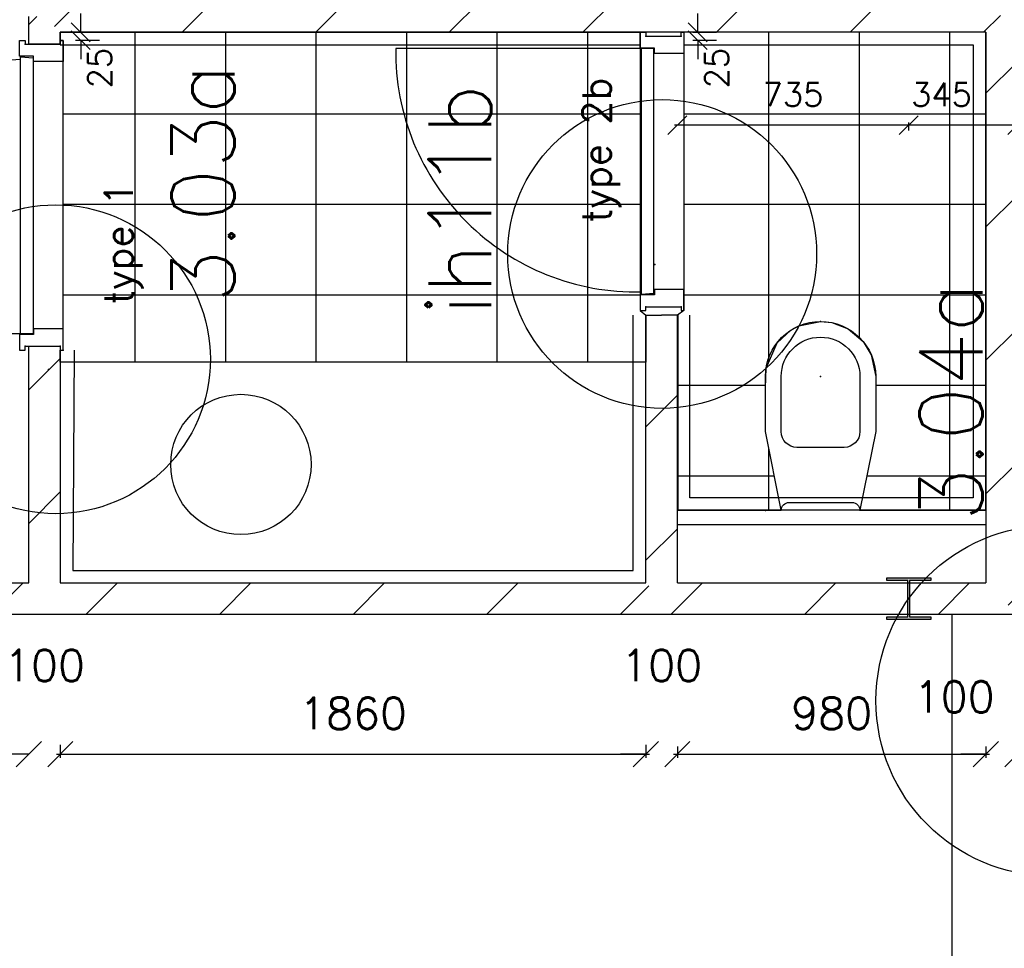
# Model space of a CAD drawing. Extents: x -161991 to 132574, y -998 to 324384.
# Tile 37 of 50: x 38158 to 41286, y 83886 to 86837. Entities that reach past the tile are written whole.
import ezdxf
from ezdxf.enums import TextEntityAlignment as Align

# ---------------------------------------------------------------- set-up
doc = ezdxf.new("R2010")
doc.units = 0
doc.header["$LTSCALE"] = 50
doc.header["$MEASUREMENT"] = 0
doc.header["$PDSIZE"] = -1
doc.linetypes.add('DIVIDE', pattern=[31.25, 12.5, -6.25, 0, -6.25, 0, -6.25])
doc.layers.get('0').update_dxf_attribs({"linetype": 'CONTINUOUS'})
doc.layers.get('DEFPOINTS').update_dxf_attribs({"linetype": 'CONTINUOUS'})
for name, color, linetype in [('00', 7, 'CONTINUOUS'), ('_DETAILNUMMERS', 4, 'CONTINUOUS'), ('_DETAILNUMMERSTEKST', 4, 'CONTINUOUS'), ('A--A22--_F123-', 9, 'CONTINUOUS'), ('A--A28--_F-2--', 7, 'CONTINUOUS'), ('A--L21--', 3, 'CONTINUOUS'), ('A--L22--', 7, 'CONTINUOUS'), ('A--L22--_F-2--', 7, 'CONTINUOUS'), ('A--L22A2_BINNENWAND', 2, 'CONTINUOUS'), ('A--L28--', 7, 'CONTINUOUS'), ('A--L28--_F-2--', 7, 'CONTINUOUS'), ('A--L32--', 7, 'CONTINUOUS'), ('A--L32--_F123-', 1, 'CONTINUOUS'), ('A--L32--_F123-DRAAIR', 7, 'CONTINUOUS'), ('A--L74--', 7, 'CONTINUOUS'), ('A--L74--_F-23-', 7, 'CONTINUOUS'), ('A--M$1A-_F123-', 1, 'CONTINUOUS'), ('A--M1$A-_F123-', 1, 'CONTINUOUS'), ('A--T$1A-_F123NR', 4, 'CONTINUOUS'), ('tegels', 253, 'CONTINUOUS'), ('TEKST_KOZIJNMERK', 2, 'CONTINUOUS'), ('X--LR---_CP', 7, 'CONTINUOUS')]:
    doc.layers.add(name, color=color, linetype=linetype)
doc.styles.add('ALFA-0_25', font='ROMANS')
doc.styles.add('HIEMSTRA', font='romans.shx')
doc.dimstyles.get("Standard").update_dxf_attribs({"dimscale": 40, "dimtxt": 2.5, "dimasz": 2, "dimexe": 0.3, "dimexo": 0.3, "dimgap": 2, "dimtad": 1, "dimdec": 0, "dimzin": 0, "dimdsep": 46, "dimtxsty": 'HIEMSTRA', "dimblk1": 'OBLIQUE', "dimblk2": 'OBLIQUE', "dimsah": 1, "dimcen": 0.09, "dimdle": 0.3, "dimclrd": 2, "dimclre": 2, "dimclrt": 3, "dimadec": 0, "dimazin": 0, "dimtfac": 1, "dimtdec": 4, "dimtofl": 0, "dimtmove": 2, "dimatfit": 3, "dimldrblk": 'OBLIQUE', "dimfxl": 0, "dimtvp": 625, "dimtolj": 1, "dimtzin": 0, "dimarcsym": 0})
doc.dimstyles.new('STANDARD$0', dxfattribs={"dimscale": 50, "dimtxt": 2.5, "dimasz": 2, "dimexe": 2, "dimexo": 0, "dimgap": 2, "dimtad": 1, "dimdec": 0, "dimzin": 0, "dimdsep": 46, "dimtxsty": 'ALFA-0_25', "dimblk1": 'OBLIQUE', "dimblk2": 'OBLIQUE', "dimsah": 1, "dimcen": -3, "dimdle": 2, "dimclrd": 1, "dimclre": 1, "dimclrt": 2, "dimadec": 0, "dimazin": 0, "dimtfac": 0.666667, "dimtofl": 0, "dimtmove": 2, "dimatfit": 3, "dimldrblk": 'OBLIQUE', "dimfxl": 0, "dimtvp": 0.833333, "dimtolj": 1, "dimtzin": 0, "dimarcsym": 0})

# ---------------------------------------------------------------- blocks, each defined once
blk = doc.blocks.new('*U36')
at = {"layer": 'A--A22--_F123-'}
h = blk.add_hatch(dxfattribs=at)
h.set_pattern_fill('ALFALINE', color=256, scale=300, style=0, pattern_type=2)
h.set_pattern_definition([(45, (-40197.13, -84996.8), (-212.132, 212.132), [])])
h.paths.add_polyline_path([(0, 0), (50, 50), (1030, 50), (1080, 0), (1130, -50), (0, -50)])
at = {"layer": 'A--L22--_F-2--', "color": 3, "linetype": 'Continuous'}
for points in [[(50, 50), (50, 50), (1030, 50), (1030, 50)], [(1130, -50), (1130, -50), (0, -50), (0, -50)]]:
    blk.add_lwpolyline(points, dxfattribs=at)
blk = doc.blocks.new('*U35')
at = {"layer": 'A--A22--_F123-'}
h = blk.add_hatch(dxfattribs=at)
h.set_pattern_fill('ALFALINE', color=256, scale=300, style=0, pattern_type=2)
h.set_pattern_definition([(45, (-38237.1, -86846.8), (-212.132, 212.132), [])])
h.paths.add_polyline_path([(0, 0), (50, 50), (2990, 50), (3040, 0), (2990, -50), (50, -50)])
at = {"layer": 'A--L22--_F-2--', "color": 3, "linetype": 'Continuous'}
for points in [[(50, 50), (50, 50), (2990, 50), (2990, 50)], [(2990, -50), (2990, -50), (50, -50), (50, -50)]]:
    blk.add_lwpolyline(points, dxfattribs=at)
blk = doc.blocks.new('*U611')
at = {"layer": 'A--A22--_F123-', "linetype": 'Continuous'}
for p, q in [((-50, 546.6), (50, 646.6)), ((-50, 122.3), (50, 222.3))]:
    blk.add_line(p, q, dxfattribs=at)
blk = doc.blocks.new('*U30')
at = {"layer": 'A--L22--_F-2--', "color": 3, "linetype": 'Continuous'}
for points in [[(-50, 50), (-50, 50), (-50, 901.5), (0, 901.5)], [(50, 50), (50, 50), (50, 901.5), (0, 901.5)]]:
    blk.add_lwpolyline(points, dxfattribs=at)
blk.add_blockref('*U611', (0, 0))
blk = doc.blocks.new('*U29')
at = {"layer": 'A--A22--_F123-'}
h = blk.add_hatch(dxfattribs=at)
h.set_pattern_fill('ALFALINE', color=256, scale=300, style=0, pattern_type=2)
h.set_pattern_definition([(45, (-38237.1, -85798.92), (-212.132, 212.132), [])])
h.paths.add_polyline_path([(0, 0), (50, 0), (50, -752.1), (0, -802.1), (-50, -752.1), (-50, 0)])
at = {"layer": 'A--L22--_F-2--', "color": 3, "linetype": 'Continuous'}
for points in [[(-50, -752.1), (-50, -752.1), (-50, 0), (0, 0)], [(0, 0), (50, 0), (50, -752.1), (50, -752.1)]]:
    blk.add_lwpolyline(points, dxfattribs=at)
blk = doc.blocks.new('*U27')
at = {"layer": 'A--A22--_F123-'}
h = blk.add_hatch(dxfattribs=at)
h.set_pattern_fill('ALFALINE', color=256, scale=300, style=0, pattern_type=2)
h.set_pattern_definition([(45, (-37687.7, -84996.8), (-212.132, 212.132), [])])
h.paths.add_polyline_path([(0, 0), (-40.8, 50), (499.4, 50), (549.4, 0), (599.4, -50), (40.8, -50)])
at = {"layer": 'A--L22--_F-2--', "color": 3, "linetype": 'Continuous'}
for points in [[(-40.8, 50), (-40.8, 50), (499.4, 50), (499.4, 50)], [(599.4, -50), (599.4, -50), (40.8, -50), (40.8, -50)]]:
    blk.add_lwpolyline(points, dxfattribs=at)
blk = doc.blocks.new('*U26')
at = {"layer": 'A--A22--_F123-'}
h = blk.add_hatch(dxfattribs=at)
h.set_pattern_fill('ALFALINE', color=256, scale=300, style=0, pattern_type=2)
h.set_pattern_definition([(45, (-38237.1, -86758.92), (-212.132, 212.132), [])])
h.paths.add_polyline_path([(0, 0), (-50, 0), (-50, 87.9), (0, 87.9), (50, 37.9), (50, 0)])
at = {"layer": 'A--L22--_F-2--', "color": 3, "linetype": 'Continuous'}
for points in [[(0, 0), (-50, 0), (-50, 87.9), (-50, 87.9)], [(50, 37.9), (50, 37.9), (50, 0), (0, 0)]]:
    blk.add_lwpolyline(points, dxfattribs=at)
blk = doc.blocks.new('*U39')
at = {"layer": 'A--A22--_F123-'}
h = blk.add_hatch(dxfattribs=at)
h.set_pattern_fill('ALFALINE', color=256, scale=300, style=0, pattern_type=2)
h.set_pattern_definition([(45, (-41277.13, -84996.8), (-212.132, 212.132), [])])
h.paths.add_polyline_path([(0, 0), (50, -50), (50, 1850), (0, 1850), (-50, 1800), (-50, 50)])
at = {"layer": 'A--L22--_F-2--', "color": 3, "linetype": 'Continuous'}
for points in [[(50, -50), (50, -50), (50, 1850), (50, 1850)], [(-50, 1800), (-50, 1800), (-50, 50), (-50, 50)]]:
    blk.add_lwpolyline(points, dxfattribs=at)
blk = doc.blocks.new('_OBLIQUE')
at = {"color": 0, "linetype": 'ByBlock'}
blk.add_line((-0.5, -0.5), (0.5, 0.5), dxfattribs=at)
blk = doc.blocks.new('*D84')
at = {"layer": 'A--M$1A-_F123-', "color": 2, "lineweight": -2}
for p, q in [((38187.1, 84502.7), (38107.1, 84502.7)), ((38287.1, 84502.7), (38367.1, 84502.7))]:
    blk.add_line(p, q, dxfattribs=at)
at = {"layer": 'DEFPOINTS', "color": 0}
for p in [(38187.1, 84502.7), (38287.1, 84502.7), (38287.1, 84502.7)]:
    blk.add_point(p, dxfattribs=at)
at = {"layer": 'A--M$1A-_F123-', "color": 2, "lineweight": -2, "xscale": 80, "yscale": 80, "zscale": 80}
blk.add_blockref('_OBLIQUE', (38187.1, 84502.7), dxfattribs=at)
at = {"layer": 'A--M$1A-_F123-', "color": 2, "lineweight": -2, "xscale": 80, "yscale": 80, "zscale": 80, "rotation": 180}
blk.add_blockref('_OBLIQUE', (38287.1, 84502.7), dxfattribs=at)
at = {"layer": 'A--M$1A-_F123-', "color": 3, "insert": (38237.1, 84784.7), "char_height": 100, "attachment_point": 5, "style": 'HIEMSTRA'}
blk.add_mtext('\\A1;100', dxfattribs=at)
blk = doc.blocks.new('*D85')
at = {"layer": 'A--M$1A-_F123-', "color": 2, "lineweight": -2}
for p, q in [((38287.1, 84532.1), (38287.1, 84490.7)), ((40147.1, 84532.1), (40147.1, 84490.7)), ((38275.1, 84502.7), (40159.1, 84502.7))]:
    blk.add_line(p, q, dxfattribs=at)
at = {"layer": 'DEFPOINTS', "color": 0}
for p in [(38287.1, 84544.1), (40147.1, 84544.1), (40147.1, 84502.7)]:
    blk.add_point(p, dxfattribs=at)
at = {"layer": 'A--M$1A-_F123-', "color": 2, "lineweight": -2, "xscale": 80, "yscale": 80, "zscale": 80, "rotation": 180}
blk.add_blockref('_OBLIQUE', (38287.1, 84502.7), dxfattribs=at)
at = {"layer": 'A--M$1A-_F123-', "color": 2, "lineweight": -2, "xscale": 80, "yscale": 80, "zscale": 80}
blk.add_blockref('_OBLIQUE', (40147.1, 84502.7), dxfattribs=at)
at = {"layer": 'A--M$1A-_F123-', "color": 3, "insert": (39217.1, 84632.7), "char_height": 100, "attachment_point": 5, "style": 'HIEMSTRA'}
blk.add_mtext('\\A1;1860', dxfattribs=at)
blk = doc.blocks.new('*D86')
at = {"layer": 'A--M$1A-_F123-', "color": 2, "lineweight": -2}
for p, q in [((40247.1, 84527.5), (40247.1, 84490.7)), ((41227.1, 84527.5), (41227.1, 84490.7)), ((40235.1, 84502.7), (41239.1, 84502.7))]:
    blk.add_line(p, q, dxfattribs=at)
at = {"layer": 'DEFPOINTS', "color": 0}
for p in [(40247.1, 84539.5), (41227.1, 84539.5), (41227.1, 84502.7)]:
    blk.add_point(p, dxfattribs=at)
at = {"layer": 'A--M$1A-_F123-', "color": 2, "lineweight": -2, "xscale": 80, "yscale": 80, "zscale": 80, "rotation": 180}
blk.add_blockref('_OBLIQUE', (40247.1, 84502.7), dxfattribs=at)
at = {"layer": 'A--M$1A-_F123-', "color": 2, "lineweight": -2, "xscale": 80, "yscale": 80, "zscale": 80}
blk.add_blockref('_OBLIQUE', (41227.1, 84502.7), dxfattribs=at)
at = {"layer": 'A--M$1A-_F123-', "color": 3, "insert": (40737.1, 84632.7), "char_height": 100, "attachment_point": 5, "style": 'HIEMSTRA'}
blk.add_mtext('\\A1;980', dxfattribs=at)
blk = doc.blocks.new('*D87')
at = {"layer": 'A--M$1A-_F123-', "color": 2, "lineweight": -2}
for p, q in [((40147.1, 84502.7), (40067.1, 84502.7)), ((40247.1, 84502.7), (40327.1, 84502.7))]:
    blk.add_line(p, q, dxfattribs=at)
at = {"layer": 'DEFPOINTS', "color": 0}
for p in [(40147.1, 84502.7), (40147.1, 84502.7), (40247.1, 84502.7)]:
    blk.add_point(p, dxfattribs=at)
at = {"layer": 'A--M$1A-_F123-', "color": 2, "lineweight": -2, "xscale": 80, "yscale": 80, "zscale": 80}
blk.add_blockref('_OBLIQUE', (40147.1, 84502.7), dxfattribs=at)
at = {"layer": 'A--M$1A-_F123-', "color": 2, "lineweight": -2, "xscale": 80, "yscale": 80, "zscale": 80, "rotation": 180}
blk.add_blockref('_OBLIQUE', (40247.1, 84502.7), dxfattribs=at)
at = {"layer": 'A--M$1A-_F123-', "color": 3, "insert": (40197.1, 84784.7), "char_height": 100, "attachment_point": 5, "style": 'HIEMSTRA'}
blk.add_mtext('\\A1;100', dxfattribs=at)
blk = doc.blocks.new('*D88')
at = {"layer": 'A--M$1A-_F123-', "color": 2, "lineweight": -2}
for p, q in [((41227.1, 84502.7), (41147.1, 84502.7)), ((41327.1, 84502.7), (41407.1, 84502.7))]:
    blk.add_line(p, q, dxfattribs=at)
at = {"layer": 'DEFPOINTS', "color": 0}
for p in [(41227.1, 84502.7), (41227.1, 84502.7), (41327.1, 84502.7)]:
    blk.add_point(p, dxfattribs=at)
at = {"layer": 'A--M$1A-_F123-', "color": 2, "lineweight": -2, "xscale": 80, "yscale": 80, "zscale": 80}
blk.add_blockref('_OBLIQUE', (41227.1, 84502.7), dxfattribs=at)
at = {"layer": 'A--M$1A-_F123-', "color": 2, "lineweight": -2, "xscale": 80, "yscale": 80, "zscale": 80, "rotation": 180}
blk.add_blockref('_OBLIQUE', (41327.1, 84502.7), dxfattribs=at)
at = {"layer": 'A--M$1A-_F123-', "color": 3, "insert": (41126.4, 84684.7), "char_height": 100, "attachment_point": 5, "style": 'HIEMSTRA'}
blk.add_mtext('\\A1;100', dxfattribs=at)
blk = doc.blocks.new('Q070119-')
at = {"layer": 'X--LR---_CP'}
for p in [(0, 0), (0, 0), (350, 0)]:
    blk.add_point(p, dxfattribs=at)
blk = doc.blocks.new('Q070120-')
at = {"layer": 'X--LR---_CP'}
for p in [(0, 0), (0, 0), (350, 0)]:
    blk.add_point(p, dxfattribs=at)
blk = doc.blocks.new('Q070121-')
at = {"layer": 'X--LR---_CP', "color": 3}
blk.add_point((600, 0), dxfattribs=at)
blk.add_point((600, 0), dxfattribs=at)
blk.add_point((600, 0), dxfattribs=at)
blk = doc.blocks.new('Q070065-')
at = {"layer": 'A--L74--_F-23-', "color": 1, "linetype": 'Continuous'}
for points in [[(125, 0), (175, -250), (175, -425, -1), (-175, -425), (-175, -250), (-125, 0)], [(-125, 0), (125, 0, -0.41), (100, -25), (-100, -25, -0.41), (-125, 0)], [(-75, -200), (75, -200, -0.41), (125, -250), (125, -425, -1), (-125, -425), (-125, -250, -0.41), (-75, -200)]]:
    blk.add_lwpolyline(points, format="xyb", dxfattribs=at)
at = {"layer": 'A--L74--_F-23-', "color": 255}
blk.add_circle((0, 0), 0.0123, dxfattribs=at)
at = {"layer": 'X--LR---_CP'}
for p in [(-125, 0), (-125, 0), (0, -425)]:
    blk.add_point(p, dxfattribs=at)
at = {"layer": 'A--L74--'}
for name, p, rotation in [('Q070120-', (-175, 0), 0.08), ('Q070121-', (0, 0), 270)]:
    blk.add_blockref(name, p, dxfattribs=dict(at, rotation=rotation))
at = {"layer": 'A--L74--', "extrusion": (0, -1, 0)}
blk.add_blockref('Q070119-', (-175, 0), dxfattribs=at)
blk = doc.blocks.new('Q020490-')
at = {"layer": 'A--A28--_F-2--', "color": 3}
for points in [[(-2.75, 58), (-70, 66.5), (70, 66.5)], [(-2.75, 58), (-70, 58), (-70, 66.5)], [(-2.75, 58), (70, 66.5), (70, 58)], [(2.75, -58), (-2.75, -58), (-2.75, 58)], [(-2.75, 58), (2.75, 58), (2.75, -58)], [(-2.75, 58), (70, 58), (2.75, 58)], [(70, -66.5), (-70, -58), (-2.75, -58)], [(70, -66.5), (-70, -66.5), (-70, -58)], [(2.75, -58), (70, -66.5), (-2.75, -58)], [(2.75, -58), (70, -58), (70, -66.5)]]:
    blk.add_solid(points, dxfattribs=at)
at = {"layer": 'A--L28--_F-2--', "color": 3, "linetype": 'Continuous'}
blk.add_lwpolyline([(70, -66.5), (-70, -66.5), (-70, -58), (-2.75, -58), (-2.75, 58), (-70, 58), (-70, 66.5), (70, 66.5), (70, 58), (2.75, 58), (2.75, -58), (70, -58)], close=True, dxfattribs=at)
at = {"layer": 'X--LR---_CP'}
for p in [(-2.75, 0), (0, 0), (2.75, 0)]:
    blk.add_point(p, dxfattribs=at)
blk = doc.blocks.new('*U534')
at = {"layer": 'A--A22--_F123-'}
h = blk.add_hatch(dxfattribs=at)
h.set_pattern_fill('ALFALINE', color=256, scale=300, style=0, pattern_type=2)
h.set_pattern_definition([(45, (-38237.1, -84996.8), (-212.132, 212.132), [])])
h.paths.add_polyline_path([(0, 0), (50, 50), (1910, 50), (1960, 0), (1960, -50), (0, -50)])
at = {"layer": 'A--L22--_F-2--', "color": 3, "linetype": 'Continuous'}
for points in [[(50, 50), (50, 50), (1910, 50), (1910, 50)], [(1960, -50), (1960, -50), (0, -50), (0, -50)]]:
    blk.add_lwpolyline(points, dxfattribs=at)
blk = doc.blocks.new('*D535')
at = {"layer": 'A--M$1A-_F123-', "color": 2, "lineweight": -2}
for p, q in [((40982.1, 86485), (40982.1, 86510.6)), ((41327.1, 86485), (41327.1, 86510.6)), ((41336.1, 86501.6), (40973.1, 86501.6))]:
    blk.add_line(p, q, dxfattribs=at)
at = {"layer": 'DEFPOINTS', "color": 0}
for p in [(40982.1, 86501.6), (40982.1, 86476), (41327.1, 86476)]:
    blk.add_point(p, dxfattribs=at)
at = {"layer": 'A--M$1A-_F123-', "color": 2, "lineweight": -2, "xscale": 60, "yscale": 60, "zscale": 60, "rotation": 180}
blk.add_blockref('_OBLIQUE', (40982.1, 86501.6), dxfattribs=at)
at = {"layer": 'A--M$1A-_F123-', "color": 2, "lineweight": -2, "xscale": 60, "yscale": 60, "zscale": 60}
blk.add_blockref('_OBLIQUE', (41327.1, 86501.6), dxfattribs=at)
at = {"layer": 'A--M$1A-_F123-', "color": 3, "insert": (41086.2, 86599.1), "char_height": 75, "attachment_point": 5, "style": 'HIEMSTRA'}
blk.add_mtext('\\A1;345', dxfattribs=at)
blk = doc.blocks.new('*D536')
at = {"layer": 'A--M$1A-_F123-', "color": 2, "lineweight": -2}
blk.add_line((40991.1, 86501.6), (40238.1, 86501.6), dxfattribs=at)
at = {"layer": 'DEFPOINTS', "color": 0}
for p in [(40247.1, 86501.6), (40247.1, 86501.6), (40982.1, 86501.6)]:
    blk.add_point(p, dxfattribs=at)
at = {"layer": 'A--M$1A-_F123-', "color": 2, "lineweight": -2, "xscale": 60, "yscale": 60, "zscale": 60, "rotation": 180}
blk.add_blockref('_OBLIQUE', (40247.1, 86501.6), dxfattribs=at)
at = {"layer": 'A--M$1A-_F123-', "color": 2, "lineweight": -2, "xscale": 60, "yscale": 60, "zscale": 60}
blk.add_blockref('_OBLIQUE', (40982.1, 86501.6), dxfattribs=at)
at = {"layer": 'A--M$1A-_F123-', "color": 3, "insert": (40614.6, 86599.1), "char_height": 75, "attachment_point": 5, "style": 'HIEMSTRA'}
blk.add_mtext('\\A1;735', dxfattribs=at)
blk = doc.blocks.new('DR_780TYPE2')
at = {"layer": 'A--L32--_F123-', "color": 1}
blk.add_line((67, 0), (817, 0), dxfattribs=at)
at = {"layer": 'A--L32--_F123-'}
for points in [[(0, 9), (0, 0), (67, 0), (67, 93.8), (50, 93.8), (50, 139), (0, 139), (0, 121), (12, 121), (12, 9), (0, 9)], [(52, 95.6), (52, 135.6), (832, 135.6), (829, 95.6), (52, 95.6)], [(884, 9), (884, 0), (817, 0), (817, 93.8), (834, 93.8), (834, 139), (884, 139), (884, 121), (872, 121), (872, 9), (884, 9)]]:
    blk.add_lwpolyline(points, close=True, dxfattribs=at)
at = {"layer": 'A--L32--_F123-DRAAIR', "color": 1}
blk.add_lwpolyline([(52, 135.6), (52, 915.6, -0.423925), (824.9, 135.8)], format="xyb", dxfattribs=at)
at = {"layer": 'X--LR---_CP', "color": 1}
for p in [(12, 121), (12, 9)]:
    blk.add_point(p, dxfattribs=at)
at = {"layer": 'X--LR---_CP', "color": 2}
for p in [(872, 121), (872, 9)]:
    blk.add_point(p, dxfattribs=at)
at = {"layer": 'X--LR---_CP'}
blk.add_point((0, 0), dxfattribs=at)
blk = doc.blocks.new('A$C4E5568BB')
at = {"layer": 'A--L32--_F123-', "xscale": -1, "rotation": 348.486290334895}
blk.add_blockref('DR_780TYPE2', (866.2, 0.1), dxfattribs=at)
at = {"layer": 'TEKST_KOZIJNMERK', "style": 'HIEMSTRA'}
blk.add_text('type 2b', height=90, rotation=348.486, dxfattribs=at).set_placement((318.7, 349.1))
blk = doc.blocks.new('A$C3D15650D')
at = {"layer": 'A--L32--_F123-', "rotation": 348.486290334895}
blk.add_blockref('DR_780TYPE2', (0.1, 176.4), dxfattribs=at)
at = {"layer": 'TEKST_KOZIJNMERK', "style": 'HIEMSTRA'}
blk.add_text('type 2', height=90, rotation=348.486, dxfattribs=at).set_placement((236, 323.3))
blk = doc.blocks.new('dr_880 type1')
at = {"layer": 'A--L32--_F123-', "color": 1}
blk.add_line((67, 0), (917, 0), dxfattribs=at)
at = {"layer": 'A--L32--_F123-'}
for points in [[(0, 9), (0, 0), (67, 0), (67, 93.8), (50, 93.8), (50, 139), (0, 139), (0, 121), (12, 121), (12, 9), (0, 9)], [(52, 95.6), (52, 135.6), (932, 135.6), (929, 95.6), (52, 95.6)], [(984, 9), (984, 0), (917, 0), (917, 93.8), (934, 93.8), (934, 139), (984, 139), (984, 121), (972, 121), (972, 9), (984, 9)]]:
    blk.add_lwpolyline(points, close=True, dxfattribs=at)
at = {"layer": 'A--L32--_F123-DRAAIR', "color": 1}
blk.add_lwpolyline([(52, 135.6), (52, 1015.6, -0.381848), (924.9, 135.8)], format="xyb", dxfattribs=at)
at = {"layer": 'X--LR---_CP', "color": 1}
for p in [(12, 121), (12, 9)]:
    blk.add_point(p, dxfattribs=at)
at = {"layer": 'X--LR---_CP', "color": 2}
for p in [(972, 121), (972, 9)]:
    blk.add_point(p, dxfattribs=at)
at = {"layer": 'X--LR---_CP'}
blk.add_point((0, 0), dxfattribs=at)
blk = doc.blocks.new('*D637')
at = {"layer": 'A--M1$A-_F123-', "color": 1, "lineweight": -2}
for p, q in [((40311.9, 86796.8), (40311.9, 86856.8)), ((40296.1, 86796.8), (40371.9, 86796.8)), ((40296.1, 86771.8), (40371.9, 86771.8)), ((40311.9, 86771.8), (40311.9, 86711.8))]:
    blk.add_line(p, q, dxfattribs=at)
at = {"layer": 'DEFPOINTS', "color": 0}
for p in [(40296.1, 86796.8), (40311.9, 86796.8), (40296.1, 86771.8)]:
    blk.add_point(p, dxfattribs=at)
at = {"layer": 'A--M1$A-_F123-', "color": 1, "lineweight": -2, "xscale": 60, "yscale": 60, "zscale": 60}
for p, rotation in [((40311.9, 86796.8), 270), ((40311.9, 86771.8), 90)]:
    blk.add_blockref('_OBLIQUE', p, dxfattribs=dict(at, rotation=rotation))
at = {"layer": 'A--M1$A-_F123-', "color": 2, "insert": (40372.4, 86682.8), "char_height": 75, "attachment_point": 5, "rotation": 90, "style": 'ALFA-0_25'}
blk.add_mtext('\\A1;25', dxfattribs=at)
blk = doc.blocks.new('*D639')
at = {"layer": 'A--M1$A-_F123-', "color": 1, "lineweight": -2}
for p, q in [((38351.9, 86796.8), (38351.9, 86856.8)), ((38336, 86796.8), (38411.9, 86796.8)), ((38336, 86771.8), (38411.9, 86771.8)), ((38351.9, 86771.8), (38351.9, 86711.8))]:
    blk.add_line(p, q, dxfattribs=at)
at = {"layer": 'DEFPOINTS', "color": 0}
for p in [(38336, 86796.8), (38351.9, 86796.8), (38336, 86771.8)]:
    blk.add_point(p, dxfattribs=at)
at = {"layer": 'A--M1$A-_F123-', "color": 1, "lineweight": -2, "xscale": 60, "yscale": 60, "zscale": 60}
for p, rotation in [((38351.9, 86796.8), 270), ((38351.9, 86771.8), 90)]:
    blk.add_blockref('_OBLIQUE', p, dxfattribs=dict(at, rotation=rotation))
at = {"layer": 'A--M1$A-_F123-', "color": 2, "insert": (38412.4, 86682.8), "char_height": 75, "attachment_point": 5, "rotation": 90, "style": 'ALFA-0_25'}
blk.add_mtext('\\A1;25', dxfattribs=at)
blk = doc.blocks.new('DETAILNR')
at = {"layer": '_DETAILNUMMERS'}
blk.add_circle((32.9, -23.2), 490.7, dxfattribs=at)
at = {"layer": 'X--LR---_CP'}
blk.add_point((0, 0), dxfattribs=at)
at = {"layer": '_DETAILNUMMERSTEKST', "style": 'ALFA-0_25'}
blk.add_attdef('DETAILNR', text='', height=200, rotation=90, dxfattribs=at).set_placement((-618.4, 223.8), align=Align.RIGHT)

msp = doc.modelspace()

# ---------------------------------------------------------------- hatches: boundary and pattern name
at = {"layer": 'tegels'}
h = msp.add_hatch(dxfattribs=at)
h.set_pattern_fill('NET', color=256, scale=2300, style=0)
h.paths.add_polyline_path([(38296.1, 86770.9), (38287.1, 86770.9), (38287.1, 86796.8), (40129.1, 86796.8), (40129.1, 85912.8), (40147.1, 85898.3), (40147.1, 85748.6), (38287.1, 85748.6), (38287.1, 85786.9), (38296.2, 85786.9)])
h = msp.add_hatch(dxfattribs=at)
h.set_pattern_fill('NET', color=256, scale=2300, style=0)
h.paths.add_polyline_path([(40268.1, 86796.8), (40268.1, 85912.8), (40247.1, 85898.3), (40247.1, 85277.8), (40577.1, 85277.8), (40527.1, 85527.8), (40527.1, 85666.8), (40529.1, 85729.2), (40564, 85810.3), (40607.3, 85849.9), (40633.2, 85863.7), (40702.1, 85877.8), (40738.3, 85874), (40789.9, 85854.2), (40837.2, 85814.1), (40863.1, 85771.4), (40877.1, 85702.8), (40877.1, 85527.8), (40827.1, 85277.8), (41227.1, 85277.8), (41227.1, 86796.8)])

# ---------------------------------------------------------------- linework, layer by layer
msp.add_line((40147.1, 85748.6), (38287.1, 85748.6))
at = {"layer": '_DETAILNUMMERS'}
msp.add_circle((41435.4, 84672.8), 557.3, dxfattribs=at)
at = {"layer": 'A--L22A2_BINNENWAND'}
msp.add_line((41119.2, 84946.8), (41118.9, 79221.8), dxfattribs=at)
at = {"layer": 'A--L74--'}
for points in [[(41227.1, 85277.8), (40247.1, 85277.8)], [(41227.1, 85231.8), (40247.1, 85231.8)]]:
    msp.add_lwpolyline(points, dxfattribs=at)
msp.add_circle((38860.7, 85423.4), 222.9, dxfattribs=at)
at = {"layer": 'tegels'}
for points in [[(38296.1, 86770.9), (38287.1, 86770.9), (38287.1, 86796.8), (40129.1, 86796.8), (40129.1, 85912.8), (40147.1, 85898.3), (40147.1, 85748.6), (38287.1, 85748.6), (38287.1, 85786.9), (38296.2, 85786.9)], [(40268.1, 86796.8), (40268.1, 85912.8), (40247.1, 85898.3), (40247.1, 85277.8), (40577.1, 85277.8), (40527.1, 85527.8), (40527.1, 85666.8), (40529.1, 85729.2), (40564, 85810.3), (40607.3, 85849.9), (40633.2, 85863.7), (40702.1, 85877.8), (40738.3, 85874), (40789.9, 85854.2), (40837.2, 85814.1), (40863.1, 85771.4), (40877.1, 85702.8), (40877.1, 85527.8), (40827.1, 85277.8), (41227.1, 85277.8), (41227.1, 86796.8)]]:
    msp.add_lwpolyline(points, close=True, dxfattribs=at)
at = {"layer": 'tegels', "color": 3, "linetype": 'DIVIDE', "ltscale": 5}
for points in [[(38287.1, 86756.8), (40127.8, 86756.8)], [(40268.1, 86756.8), (41187.1, 86756.8), (41187.1, 85317.8), (40287.1, 85317.8), (40287.1, 85898.3)], [(38331.6, 85786.7), (38327.3, 85086.8), (40107.1, 85086.8), (40107.1, 85898.3)]]:
    msp.add_lwpolyline(points, dxfattribs=at)

# ---------------------------------------------------------------- block references
for name, p, rotation in [('A$C3D15650D', (40441, 86931.9), 101.5137096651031), ('A$C4E5568BB', (40441.1, 85948), 101.513709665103)]:
    msp.add_blockref(name, p, dxfattribs=dict(rotation=rotation))
at = {"layer": '00'}
ref = msp.add_blockref('DETAILNR', (38249.9, 85724.8), dxfattribs=dict(at, rotation=90))
ref.add_attrib('DETAILNR', 'ih11bA', dxfattribs={"layer": '_DETAILNUMMERSTEKST', "height": 200, "rotation": 90, "style": 'ALFA-0_25'}).set_placement((37806.2, 86741.5), align=Align.RIGHT)
ref = msp.add_blockref('DETAILNR', (40175.7, 86059.2), dxfattribs=dict(at, rotation=90))
ref.add_attrib('DETAILNR', 'ih11b', dxfattribs={"layer": '_DETAILNUMMERSTEKST', "height": 200, "rotation": 90, "style": 'ALFA-0_25'}).set_placement((39656.3, 86633.1), align=Align.RIGHT)
at = {"layer": 'A--L21--', "linetype": 'Continuous'}
for name, p in [('*U26', (38237.1, 86758.9)), ('*U39', (41277.1, 84996.8)), ('*U29', (38237.1, 85798.9))]:
    msp.add_blockref(name, p, dxfattribs=at)
at = {"layer": 'A--L22--', "linetype": 'Continuous'}
for name, p in [('*U35', (38237.1, 86846.8)), ('*U30', (40197.1, 84996.8)), ('*U27', (37687.7, 84996.8)), ('*U534', (38237.1, 84996.8)), ('*U36', (40197.1, 84996.8))]:
    msp.add_blockref(name, p, dxfattribs=at)
at = {"layer": 'A--L28--', "rotation": 180}
msp.add_blockref('Q020490-', (40982.1, 84996.8), dxfattribs=at)
at = {"layer": 'A--L32--', "rotation": 90.00370966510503}
msp.add_blockref('dr_880 type1', (38296.2, 85786.9), dxfattribs=at)
at = {"layer": 'A--L74--', "rotation": 180}
msp.add_blockref('Q070065-', (40702.1, 85277.8), dxfattribs=at)

# ---------------------------------------------------------------- texts
at = {"layer": 'A--T$1A-_F123NR', "style": 'ALFA-0_25'}
for s, p in [('3.03a', (38840.3, 85935.4)), ('3.04a', (41216.8, 85241.5))]:
    msp.add_text(s, height=200, rotation=90, dxfattribs=at).set_placement(p)
at = {"layer": 'TEKST_KOZIJNMERK', "style": 'HIEMSTRA'}
msp.add_text('type 1', height=90, rotation=90, dxfattribs=at).set_placement((38518.1, 85931.9))

# ---------------------------------------------------------------- dimensions: what is measured, and where the dimension line sits
at = {"layer": 'A--M$1A-_F123-'}
dim = msp.add_linear_dim(base=(40247.1, 86501.6), p1=(40982.1, 86501.6), p2=(40247.1, 86501.6), dimstyle='Standard', override={"dimscale": 30}, dxfattribs=at)
dim.commit()
dim.dimension.update_dxf_attribs({"geometry": '*D536', "text_midpoint": (40614.6, 86599.1)})
dim = msp.add_linear_dim(base=(40982.1, 86501.6), p1=(41327.1, 86476), p2=(40982.1, 86476), dimstyle='Standard', override={"dimscale": 30}, dxfattribs=at)
dim.commit()
dim.dimension.update_dxf_attribs({"geometry": '*D535', "text_midpoint": (41086.2, 86599.1), "dimtype": 160})
for base, p1, p2, picture, middle in [((38287.1, 84502.7), (38187.1, 84502.7), (38287.1, 84502.7), '*D84', (38237.1, 84784.7)), ((40147.1, 84502.7), (40247.1, 84502.7), (40147.1, 84502.7), '*D87', (40197.1, 84784.7)), ((40147.1, 84502.7), (38287.1, 84544.1), (40147.1, 84544.1), '*D85', (39217.1, 84632.7)), ((41227.1, 84502.7), (40247.1, 84539.5), (41227.1, 84539.5), '*D86', (40737.1, 84632.7))]:
    dim = msp.add_linear_dim(base=base, p1=p1, p2=p2, dimstyle='Standard', dxfattribs=at)
    dim.commit()
    dim.dimension.update_dxf_attribs({"geometry": picture, "text_midpoint": middle})
dim = msp.add_linear_dim(base=(41227.1, 84502.7), p1=(41327.1, 84502.7), p2=(41227.1, 84502.7), dimstyle='Standard', dxfattribs=at)
dim.commit()
dim.dimension.update_dxf_attribs({"geometry": '*D88', "text_midpoint": (41126.4, 84684.7), "dimtype": 160})
at = {"layer": 'A--M1$A-_F123-'}
for base, p1, p2, picture, middle in [((38351.9, 86796.8), (38336, 86771.8), (38336, 86796.8), '*D639', (38412.4, 86682.8)), ((40311.9, 86796.8), (40296.1, 86771.8), (40296.1, 86796.8), '*D637', (40372.4, 86682.8))]:
    dim = msp.add_linear_dim(base=base, p1=p1, p2=p2, angle=90, dimstyle='STANDARD$0', override={"dimscale": 30, "dimblk1": 'OBLIQUE', "dimblk2": 'OBLIQUE'}, dxfattribs=at)
    dim.commit()
    dim.dimension.update_dxf_attribs({"geometry": picture, "text_midpoint": middle, "dimtype": 161})

doc.saveas('drawing.dxf')
